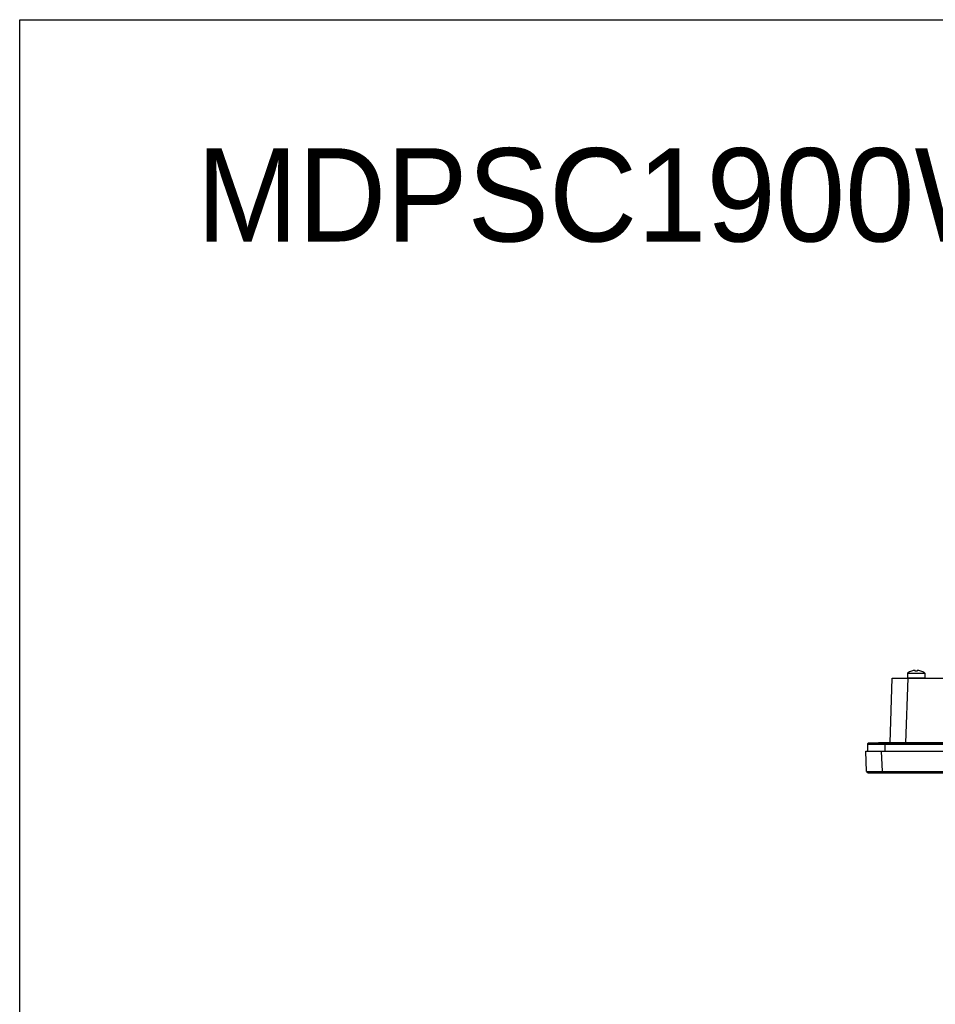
# Model space of a CAD drawing. Header units: millimetres. Extents: x 0 to 1682, y 0 to 1188.
# Tile 15 of 38: x 0 to 295, y 871 to 1188. Entities that reach past the tile are written whole.
import ezdxf

# ---------------------------------------------------------------- set-up
doc = ezdxf.new("R2010")
doc.units = ezdxf.units.MM
doc.header["$LTSCALE"] = 92.51
for name, color, linetype in [('2D-TOPRC1500_00-FORMAT', 7, 'CONTINUOUS'), ('2D-TOPRC1500_00-TEXT', 7, 'CONTINUOUS'), ('GASKET_TOPRC19_REV03_VIEW-SHAPE', 7, 'CONTINUOUS'), ('HC233237-RC1900WD-제품취출-SHAPE', 7, 'CONTINUOUS'), ('ISO7045-M3X6-4_8-SHAPE', 7, 'CONTINUOUS')]:
    doc.layers.add(name, color=color, linetype=linetype)
doc.styles.get("Standard").update_dxf_attribs({"font": 'GOTHIC.TTF'})

msp = doc.modelspace()

# ---------------------------------------------------------------- linework, layer by layer
at = {"layer": '2D-TOPRC1500_00-FORMAT', "color": 7, "linetype": 'Continuous'}
for p, q in [((0, 0), (0, 1188)), ((0, 1188), (1682, 1188))]:
    msp.add_line(p, q, dxfattribs=at)
at = {"layer": 'GASKET_TOPRC19_REV03_VIEW-SHAPE', "color": 7, "linetype": 'Continuous'}
for p, q in [((272.747833, 955.040455), (272.747833, 952.840455)), ((272.747833, 955.040455), (749.015011, 955.040455)), ((748.681422, 955.374044), (273.081422, 955.374044)), ((276.21412, 955.376652), (745.548724, 955.376652)), ((745.281422, 955.54017), (276.481422, 955.54017)), ((278.281422, 955.54017), (278.281422, 955.376652)), ((278.281422, 955.374044), (278.281422, 952.840455))]:
    msp.add_line(p, q, dxfattribs=at)
msp.add_open_spline([(273.081422, 955.374044), (272.996316, 955.374044), (272.819003, 955.302873), (272.747833, 955.125561), (272.747833, 955.040455)], degree=3, dxfattribs=at)
msp.add_open_spline([(276.481422, 955.54017), (276.427197, 955.54017), (276.316492, 955.509684), (276.238773, 955.425037), (276.21412, 955.376652)], degree=3, knots=[0, 0, 0, 0, 0.4996368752, 1, 1, 1, 1], dxfattribs=at)
at = {"layer": 'HC233237-RC1900WD-제품취출-SHAPE', "color": 7, "linetype": 'Continuous'}
for p, q in [((279.975698, 955.54017), (280.700314, 976.290455)), ((280.700314, 976.290455), (741.06253, 976.290455)), ((285.697268, 976.290455), (284.972652, 955.54017)), ((272.409016, 946.323005), (272.181422, 952.840455)), ((272.181422, 952.840455), (749.581422, 952.840455)), ((277.178376, 952.840455), (277.40597, 946.323005)), ((272.409016, 946.323005), (272.908711, 945.840455)), ((272.908711, 945.840455), (748.854132, 945.840455)), ((273.872646, 946.31562), (274.468557, 946.315933)), ((276.623976, 946.320412), (277.40597, 946.323005)), ((277.40597, 946.323005), (277.40597, 945.840455)), ((277.40597, 946.323005), (744.356873, 946.323005))]:
    msp.add_line(p, q, dxfattribs=at)
for points, knots in [([(272.409016, 946.323005), (272.409298, 946.314925), (272.460118, 946.330557), (272.5139, 946.313306), (272.642781, 946.321231), (272.802985, 946.316292), (273.013631, 946.317006), (273.373915, 946.315468), (273.665457, 946.31562), (273.872646, 946.31562)], [0, 0, 0, 0, 0.0165705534, 0.0657528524, 0.1470697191, 0.2599421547, 0.4031867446, 0.5753488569, 1, 1, 1, 1]), ([(274.468557, 946.315933), (274.633598, 946.316095), (275.352072, 946.31705), (276.070545, 946.318761), (276.623976, 946.320412)], [0, 0, 0, 0, 0.2297098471, 1, 1, 1, 1])]:
    msp.add_open_spline(points, degree=3, knots=knots, dxfattribs=at)
at = {"layer": 'ISO7045-M3X6-4_8-SHAPE', "color": 7, "linetype": 'Continuous'}
for p, q in [((286.881422, 978.559715), (286.881422, 978.569165)), ((288.081422, 978.559715), (288.081422, 978.781431)), ((288.681422, 978.781431), (288.681422, 978.559715)), ((289.881422, 978.569165), (289.881422, 978.559715)), ((285.581422, 977.941926), (285.581422, 976.390455)), ((285.581422, 977.941926), (291.181422, 977.941926)), ((285.581422, 976.390455), (291.181422, 976.390455)), ((291.181422, 977.941926), (291.181422, 976.390455))]:
    msp.add_line(p, q, dxfattribs=at)
for radius, start, end in [(5, 107.45760312, 124.05579774), (4.990992, 93.44602869, 107.4901275), (4.769696, 86.39388186, 93.60611814), (4.990992, 72.5098725, 86.55397131), (5, 55.94420226, 72.54239688)]:
    msp.add_arc((288.381422, 973.799463), radius, start, end, dxfattribs=at)

# ---------------------------------------------------------------- texts
at = {"layer": '2D-TOPRC1500_00-TEXT', "color": 2, "linetype": 'Continuous', "insert": (56.887633, 1146.680277), "char_height": 30, "width": 291.77777778, "attachment_point": 1, "line_spacing_factor": 0.9}
msp.add_mtext('{\\fGulim|b0|i0|c129|p50;MDPSC}1900WD', dxfattribs=at)

doc.saveas('drawing.dxf')
